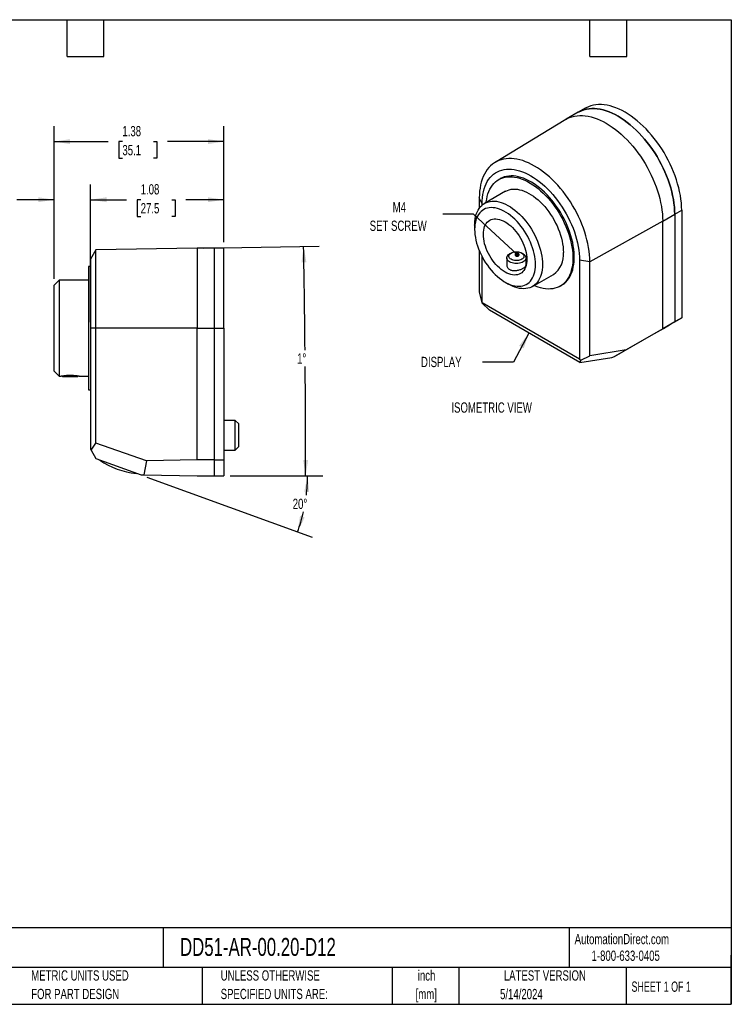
# Model space of a CAD drawing. Header units: inches. Extents: x 0.2 to 10.8, y 0.2 to 8.2.
# Tile 2 of 2: x 5 to 10.8, y 0.2 to 8.2. Entities that reach past the tile are written whole.
import ezdxf

# ---------------------------------------------------------------- set-up
doc = ezdxf.new("R2010")
doc.units = ezdxf.units.IN
doc.header["$MEASUREMENT"] = 0
doc.layers.add('DIMENSIONS', color=140, linetype='Continuous', lineweight=25)
doc.layers.add('TEXT', color=140, linetype='Continuous', lineweight=25)
doc.styles.add('SLDTEXTSTYLE0', font='TXT', dxfattribs={"width": 0.7})
doc.styles.add('SLDTEXTSTYLE1', font='TXT', dxfattribs={"width": 0.65})
doc.dimstyles.new('SLDDIMSTYLE0', dxfattribs={"dimtxt": 0.084961, "dimasz": 0.13, "dimexe": 0, "dimexo": 0.0625, "dimgap": 0.02124, "dimtad": 0, "dimtih": 1, "dimtoh": 1, "dimrnd": 1e-09, "dimzin": 12, "dimdsep": 46, "dimtxsty": 'SLDTEXTSTYLE0', "dimsah": 1, "dimcen": 0.09, "dimadec": 0, "dimazin": 3, "dimtfac": 1, "dimtofl": 0, "dimtmove": 0, "dimatfit": 3, "dimfxl": 0, "dimfrac": 2, "dimtolj": 1, "dimtzin": 12, "dimarcsym": 0})
doc.dimstyles.new('SLDDIMSTYLE5', dxfattribs={"dimtxt": 0.084961, "dimasz": 0.13, "dimexe": 0, "dimexo": 0.0625, "dimgap": 0.02124, "dimtad": 0, "dimtih": 1, "dimtoh": 1, "dimdec": 4, "dimzin": 12, "dimdsep": 46, "dimtxsty": 'SLDTEXTSTYLE0', "dimsah": 1, "dimcen": 0.09, "dimadec": 0, "dimazin": 3, "dimtfac": 1, "dimtdec": 0, "dimtofl": 0, "dimtmove": 0, "dimatfit": 3, "dimfxl": 0, "dimfrac": 2, "dimtolj": 1, "dimtzin": 12, "dimarcsym": 0})
doc.dimstyles.new('SLDDIMSTYLE6', dxfattribs={"dimtxt": 0.084961, "dimasz": 0.13, "dimexe": 0, "dimexo": 0.0625, "dimgap": 0.02124, "dimtad": 0, "dimtih": 1, "dimtoh": 1, "dimrnd": 1e-09, "dimzin": 0, "dimdsep": 46, "dimtxsty": 'SLDTEXTSTYLE0', "dimsah": 1, "dimcen": 0.09, "dimadec": 0, "dimazin": 0, "dimtfac": 1, "dimtmove": 0, "dimatfit": 0, "dimfxl": 0, "dimfrac": 2, "dimtolj": 1, "dimtzin": 12, "dimarcsym": 0})
doc.dimstyles.new('SLDDIMSTYLE7', dxfattribs={"dimtxt": 0.18, "dimasz": 0.04, "dimexe": 0, "dimexo": 0.0625, "dimgap": 0, "dimtad": 0, "dimtih": 1, "dimtoh": 1, "dimdec": 0, "dimrnd": 1e-09, "dimzin": 0, "dimdsep": 46, "dimtxsty": 'Standard', "dimblk1": 'DOT', "dimblk2": 'DOT', "dimsah": 1, "dimcen": 0.09, "dimadec": 0, "dimazin": 0, "dimtfac": 0.04, "dimtdec": 0, "dimtofl": 0, "dimtmove": 0, "dimatfit": 3, "dimldrblk": 'DOT', "dimfxl": 0, "dimfrac": 2, "dimtolj": 1, "dimtzin": 0, "dimarcsym": 0})
doc.dimstyles.new('SLDDIMSTYLE8', dxfattribs={"dimtxt": 0.18, "dimasz": 0.13, "dimexe": 0, "dimexo": 0.0625, "dimgap": 0, "dimtad": 0, "dimtih": 1, "dimtoh": 1, "dimdec": 0, "dimrnd": 1e-09, "dimzin": 0, "dimdsep": 46, "dimtxsty": 'Standard', "dimsah": 1, "dimcen": 0.09, "dimadec": 0, "dimazin": 0, "dimtfac": 0.13, "dimtdec": 0, "dimtofl": 0, "dimtmove": 0, "dimatfit": 3, "dimfxl": 0, "dimfrac": 2, "dimtolj": 1, "dimtzin": 0, "dimarcsym": 0})

# ---------------------------------------------------------------- blocks, each defined once
blk = doc.blocks.new('_D_7')
at = {"layer": 'DIMENSIONS'}
for p, q in [((5.9987, 4.5343), (7.3417, 4.0455)), ((6.6751, 4.5435), (7.4295, 4.5435))]:
    blk.add_line(p, q, dxfattribs=at)
for start, end in [(353.18813, 360), (340, 347.28716)]:
    blk.add_arc((5.9736, 4.5435), 1.3309, start, end, dxfattribs=at)
for points in [[(7.3045, 4.5435), (7.2782, 4.4146), (7.3182, 4.4127)], [(7.2243, 4.0883), (7.2818, 4.2065), (7.2436, 4.2184)]]:
    blk.add_solid(points, dxfattribs=at)
at = {"layer": 'DIMENSIONS', "insert": (7.1845, 4.358), "char_height": 0.08333, "attachment_point": 1, "style": 'SLDTEXTSTYLE0'}
blk.add_mtext('20°', dxfattribs=at)
blk = doc.blocks.new('_D_8')
at = {"layer": 'DIMENSIONS'}
for p, q in [((6.4573, 6.3944), (7.3983, 6.4108)), ((6.6751, 4.5435), (7.4146, 4.5435))]:
    blk.add_line(p, q, dxfattribs=at)
for start, end in [(0.548312, 1), (360, 0.475914)]:
    blk.add_arc((-99.5791, 4.5435), 106.8687, start, end, dxfattribs=at)
for points in [[(7.2733, 6.4086), (7.2555, 6.2783), (7.2955, 6.279)], [(7.2896, 4.5435), (7.3095, 4.6735), (7.2695, 4.6735)]]:
    blk.add_solid(points, dxfattribs=at)
at = {"layer": 'DIMENSIONS', "insert": (7.2199, 5.5386), "char_height": 0.08333, "attachment_point": 1, "style": 'SLDTEXTSTYLE0'}
blk.add_mtext('1°', dxfattribs=at)
blk = doc.blocks.new('_D_9')
at = {"layer": 'DIMENSIONS'}
for p, q in [((5.5409, 6.3541), (5.5409, 6.9122)), ((6.6251, 6.4435), (6.6251, 6.9122)), ((5.5409, 6.7872), (5.8332, 6.7872)), ((5.9483, 6.7872), (5.9197, 6.7872)), ((5.9197, 6.7872), (5.9197, 6.6522)), ((6.2007, 6.7872), (6.2293, 6.7872)), ((6.2293, 6.7872), (6.2293, 6.6522)), ((6.6251, 6.7872), (6.3159, 6.7872)), ((5.9197, 6.6522), (5.9483, 6.6522)), ((6.2293, 6.6522), (6.2007, 6.6522))]:
    blk.add_line(p, q, dxfattribs=at)
for points in [[(5.5409, 6.7872), (5.6709, 6.7672), (5.6709, 6.8072)], [(6.6251, 6.7872), (6.4951, 6.8072), (6.4951, 6.7672)]]:
    blk.add_solid(points, dxfattribs=at)
at = {"layer": 'DIMENSIONS', "char_height": 0.08333, "attachment_point": 1, "style": 'SLDTEXTSTYLE0'}
for s, insert in [('1.08', (5.9483, 6.9136)), ('27.5', (5.9483, 6.7596))]:
    blk.add_mtext(s, dxfattribs=dict(at, insert=insert))
blk = doc.blocks.new('_D_10')
at = {"layer": 'DIMENSIONS'}
for p, q in [((5.2451, 6.1435), (5.2451, 6.9122)), ((5.5409, 5.7935), (5.5409, 6.9122)), ((4.6439, 6.7872), (4.6153, 6.7872)), ((4.6153, 6.7872), (4.6153, 6.6522)), ((4.8257, 6.7872), (4.8542, 6.7872)), ((4.8542, 6.7872), (4.8542, 6.6522)), ((5.2451, 6.7872), (4.9408, 6.7872)), ((5.5409, 6.7872), (5.7909, 6.7872)), ((4.6153, 6.6522), (4.6439, 6.6522)), ((4.8542, 6.6522), (4.8257, 6.6522))]:
    blk.add_line(p, q, dxfattribs=at)
for points in [[(5.2451, 6.7872), (5.1151, 6.8072), (5.1151, 6.7672)], [(5.5409, 6.7872), (5.6709, 6.7672), (5.6709, 6.8072)]]:
    blk.add_solid(points, dxfattribs=at)
at = {"layer": 'DIMENSIONS', "char_height": 0.08333, "attachment_point": 1, "style": 'SLDTEXTSTYLE0'}
for s, insert in [('0.30', (4.6085, 6.9136)), ('7.5', (4.6439, 6.7596))]:
    blk.add_mtext(s, dxfattribs=dict(at, insert=insert))
blk = doc.blocks.new('_D_11')
at = {"layer": 'DIMENSIONS'}
for p, q in [((5.2451, 6.1435), (5.2451, 7.3846)), ((6.6251, 6.4435), (6.6251, 7.3846)), ((5.2451, 7.2596), (5.6847, 7.2596)), ((5.7998, 7.2596), (5.7713, 7.2596)), ((5.7713, 7.2596), (5.7713, 7.1246)), ((6.0523, 7.2596), (6.0808, 7.2596)), ((6.0808, 7.2596), (6.0808, 7.1246)), ((6.6251, 7.2596), (6.1674, 7.2596)), ((5.7713, 7.1246), (5.7998, 7.1246)), ((6.0808, 7.1246), (6.0523, 7.1246))]:
    blk.add_line(p, q, dxfattribs=at)
for points in [[(5.2451, 7.2596), (5.3751, 7.2396), (5.3751, 7.2796)], [(6.6251, 7.2596), (6.4951, 7.2796), (6.4951, 7.2396)]]:
    blk.add_solid(points, dxfattribs=at)
at = {"layer": 'DIMENSIONS', "char_height": 0.08333, "attachment_point": 1, "style": 'SLDTEXTSTYLE0'}
for s, insert in [('1.38', (5.7998, 7.3861)), ('35.1', (5.7998, 7.232))]:
    blk.add_mtext(s, dxfattribs=dict(at, insert=insert))
blk = doc.blocks.new('_Dot')
at = {"color": 0, "linetype": 'ByBlock', "lineweight": -2}
blk.add_line((-0.5, 0), (-1, 0), dxfattribs=at)
at = {"color": 0, "linetype": 'ByBlock', "const_width": 0.5}
blk.add_lwpolyline([(-0.25, 0, 1), (0.25, 0, 1)], format="xyb", close=True, dxfattribs=at)

msp = doc.modelspace()

# ---------------------------------------------------------------- linework, layer by layer
for p, q in [((9.56176, 7.52996), (9.5052, 7.49731)), ((9.40377, 7.4387), (9.40776, 7.44106)), ((9.5052, 7.49731), (9.40776, 7.44106)), ((9.40377, 7.4387), (8.82899, 7.09029)), ((8.87008, 6.95746), (8.85894, 6.95103)), ((8.72364, 6.75328), (8.70122, 6.80158)), ((8.70122, 6.80158), (8.70122, 6.7183)), ((8.91394, 6.85577), (8.74423, 6.7578)), ((8.72364, 6.74308), (8.72364, 6.75328)), ((10.19235, 6.61279), (10.28979, 6.66904)), ((10.28979, 6.66904), (10.34636, 6.7017)), ((10.28979, 6.66904), (10.28979, 5.79528)), ((10.34636, 6.7017), (10.34636, 5.82794)), ((8.66344, 6.57924), (8.66344, 6.54658)), ((10.19235, 6.61279), (9.60014, 6.28265)), ((10.19235, 5.73903), (10.19235, 6.61279)), ((5.58418, 6.37912), (5.54087, 6.30411)), ((6.40733, 6.39349), (5.58418, 6.37912)), ((5.58418, 5.74349), (5.58418, 6.37912)), ((6.54512, 6.39349), (6.40733, 6.39349)), ((6.40733, 6.39349), (6.40733, 5.74349)), ((6.62512, 6.39349), (6.54512, 6.39349)), ((6.54512, 6.39349), (6.54512, 5.74349)), ((6.62512, 5.74349), (6.62512, 6.39349)), ((8.70122, 6.37301), (8.70122, 6.03856)), ((8.72364, 5.95041), (8.72364, 6.32502)), ((8.95913, 6.35342), (8.94717, 6.34652)), ((9.05854, 6.34652), (9.04658, 6.35342)), ((5.54087, 6.24349), (5.52512, 6.24349)), ((5.52512, 6.24349), (5.52512, 5.24349)), ((5.54087, 6.30411), (5.54087, 5.74349)), ((8.92411, 6.31438), (8.92411, 6.25777)), ((9.08159, 6.25197), (9.08159, 6.31438)), ((9.60014, 6.28265), (9.51647, 6.29559)), ((9.51647, 6.29559), (9.51647, 5.49272)), ((9.60014, 5.51894), (9.60014, 6.28265)), ((9.1342, 6.08228), (9.3039, 6.18025)), ((5.28512, 6.13349), (5.24512, 6.09349)), ((5.24512, 5.74349), (5.24512, 6.09349)), ((5.52512, 6.13349), (5.28512, 6.13349)), ((5.28512, 6.13349), (5.28512, 5.74349)), ((8.91089, 6.11794), (8.93917, 6.10161)), ((9.3589, 6.08498), (9.37003, 6.09141)), ((8.70122, 6.03856), (8.72118, 5.94899)), ((8.72118, 5.94899), (8.72364, 5.95041)), ((8.78348, 5.88997), (8.72118, 5.94899)), ((9.51647, 5.49272), (8.72364, 5.95041)), ((9.51843, 5.4657), (8.78348, 5.88997)), ((10.28979, 5.79528), (10.19235, 5.73903)), ((10.28979, 5.79528), (10.19792, 5.74223)), ((10.19792, 5.74223), (10.25449, 5.77488)), ((10.34636, 5.82794), (10.25449, 5.77488)), ((10.28979, 5.79528), (10.34636, 5.82794)), ((5.24512, 5.39349), (5.24512, 5.74349)), ((5.28512, 5.74349), (5.28512, 5.35349)), ((5.54087, 5.74349), (5.54087, 4.76023)), ((5.58418, 5.74349), (5.54087, 5.74349)), ((5.58418, 4.80819), (5.58418, 5.74349)), ((6.40733, 5.74349), (5.58418, 5.74349)), ((6.40733, 5.74349), (6.54512, 5.74349)), ((6.40733, 4.67341), (6.40733, 5.74349)), ((6.54512, 5.74349), (6.62512, 5.74349)), ((6.54512, 5.74349), (6.54512, 4.67341)), ((6.62512, 5.74349), (6.62512, 4.67341)), ((9.80006, 5.51255), (10.10048, 5.68598)), ((10.19235, 5.73903), (9.89586, 5.56787)), ((10.10048, 5.68598), (10.19792, 5.74223)), ((9.89586, 5.56787), (9.60014, 5.51894)), ((9.89586, 5.56787), (9.80006, 5.51255)), ((9.51647, 5.49272), (9.52616, 5.48413)), ((9.51843, 5.4657), (9.77833, 5.5065)), ((9.52616, 5.48413), (9.51843, 5.4657)), ((9.52616, 5.48413), (9.60014, 5.51894)), ((9.77833, 5.5065), (9.80006, 5.51255)), ((5.24512, 5.39349), (5.28512, 5.35349)), ((5.28512, 5.35349), (5.29689, 5.35349)), ((5.30758, 5.3555), (5.31329, 5.34979)), ((5.31329, 5.34979), (5.37512, 5.34979)), ((5.37512, 5.34979), (5.43695, 5.34979)), ((5.43695, 5.34979), (5.44267, 5.3555)), ((5.4532, 5.35349), (5.52512, 5.35349)), ((5.52512, 5.24349), (5.54087, 5.24349)), ((6.71756, 4.99349), (6.62512, 4.99349)), ((6.74512, 4.96593), (6.71756, 4.99349)), ((6.71756, 4.87349), (6.71756, 4.99349)), ((6.74512, 4.87349), (6.74512, 4.96593)), ((5.54589, 4.75154), (5.58418, 4.80819)), ((5.99522, 4.66621), (5.58418, 4.80819)), ((6.71756, 4.75349), (6.71756, 4.87349)), ((6.74512, 4.78105), (6.74512, 4.87349)), ((5.54087, 4.76023), (5.54589, 4.75154)), ((5.54589, 4.75154), (5.58418, 4.68522)), ((6.62512, 4.75349), (6.71756, 4.75349)), ((6.71756, 4.75349), (6.74512, 4.78105)), ((5.58418, 4.68522), (5.95174, 4.55144)), ((5.61623, 4.67355), (5.61512, 4.6705)), ((5.99522, 4.66621), (5.97492, 4.55103)), ((6.40733, 4.67341), (5.99522, 4.66621)), ((6.54512, 4.67341), (6.40733, 4.67341)), ((6.54512, 4.67341), (6.54512, 4.54349)), ((6.54512, 4.67341), (6.62512, 4.67341)), ((6.62512, 4.67341), (6.62512, 4.54349)), ((5.91109, 4.56278), (5.9122, 4.56583)), ((5.95174, 4.55144), (5.97492, 4.55103)), ((5.97492, 4.55103), (6.40733, 4.54349)), ((6.40733, 4.54349), (6.54512, 4.54349)), ((6.54512, 4.54349), (6.62512, 4.54349))]:
    msp.add_line(p, q)
at = {"flags": 128}
for points in [[(9.5052, 7.49731), (9.51409, 7.50217), (9.53262, 7.51067), (9.55202, 7.51747), (9.57224, 7.52257), (9.59321, 7.52595), (9.61488, 7.52758), (9.63718, 7.52748), (9.66005, 7.52564), (9.68341, 7.52206), (9.70721, 7.51676), (9.73136, 7.50976), (9.75581, 7.50106), (9.78048, 7.4907), (9.80529, 7.47871), (9.83017, 7.46513), (9.85505, 7.44998), (9.87986, 7.43333), (9.90453, 7.41521), (9.92897, 7.39568), (9.95313, 7.3748), (9.97693, 7.35262), (10.00029, 7.32922), (10.02316, 7.30466), (10.04546, 7.27902), (10.06713, 7.25236), (10.0881, 7.22477), (10.10832, 7.19633), (10.12772, 7.16712), (10.14625, 7.13723), (10.16385, 7.10674), (10.18047, 7.07575), (10.19607, 7.04434), (10.21059, 7.01261), (10.224, 6.98065), (10.23625, 6.94856), (10.24731, 6.91642), (10.25714, 6.88434), (10.26573, 6.8524), (10.27303, 6.8207), (10.27904, 6.78934), (10.28373, 6.7584), (10.28709, 6.72798), (10.28911, 6.69817), (10.28979, 6.66904)], [(10.28979, 6.66904), (10.28911, 6.69817), (10.28709, 6.72798), (10.28373, 6.7584), (10.27904, 6.78934), (10.27303, 6.8207), (10.26573, 6.8524), (10.25714, 6.88434), (10.24731, 6.91642), (10.23625, 6.94856), (10.224, 6.98065), (10.21059, 7.01261), (10.19607, 7.04434), (10.18047, 7.07575), (10.16385, 7.10674), (10.14625, 7.13723), (10.12772, 7.16712), (10.10832, 7.19633), (10.0881, 7.22477), (10.06713, 7.25236), (10.04546, 7.27902), (10.02316, 7.30466), (10.00029, 7.32922), (9.97693, 7.35262), (9.95313, 7.3748), (9.92897, 7.39568), (9.90453, 7.41521), (9.87986, 7.43333), (9.85505, 7.44998), (9.83017, 7.46513), (9.80529, 7.47871), (9.78048, 7.4907), (9.75581, 7.50106), (9.73136, 7.50976), (9.70721, 7.51676), (9.68341, 7.52206), (9.66005, 7.52564), (9.63718, 7.52748), (9.61488, 7.52758), (9.59321, 7.52595), (9.57224, 7.52257), (9.55202, 7.51747), (9.53262, 7.51067), (9.51409, 7.50217), (9.5052, 7.49731)], [(10.34636, 6.7017), (10.34568, 6.73082), (10.34366, 6.76064), (10.3403, 6.79106), (10.33561, 6.822), (10.3296, 6.85336), (10.3223, 6.88506), (10.31371, 6.91699), (10.30388, 6.94908), (10.29282, 6.98121), (10.28057, 7.01331), (10.26716, 7.04527), (10.25264, 7.077), (10.23704, 7.10841), (10.22042, 7.1394), (10.20282, 7.16989), (10.18429, 7.19978), (10.16489, 7.22899), (10.14467, 7.25743), (10.1237, 7.28502), (10.10203, 7.31167), (10.07973, 7.33732), (10.05686, 7.36188), (10.03349, 7.38528), (10.0097, 7.40745), (9.98554, 7.42834), (9.9611, 7.44786), (9.93643, 7.46598), (9.91162, 7.48264), (9.88674, 7.49778), (9.86185, 7.51137), (9.83704, 7.52336), (9.81238, 7.53372), (9.78793, 7.54241), (9.76378, 7.54942), (9.73998, 7.55472), (9.71661, 7.5583), (9.69375, 7.56014), (9.67145, 7.56024), (9.64978, 7.5586), (9.6288, 7.55523), (9.60859, 7.55013), (9.58919, 7.54332), (9.57066, 7.53482), (9.56176, 7.52996)], [(9.40776, 7.44106), (9.41665, 7.44592), (9.43518, 7.45442), (9.45458, 7.46123), (9.4748, 7.46632), (9.49577, 7.4697), (9.51744, 7.47134), (9.53974, 7.47123), (9.56261, 7.46939), (9.58598, 7.46582), (9.60977, 7.46052), (9.63393, 7.45351), (9.65837, 7.44481), (9.68304, 7.43445), (9.70785, 7.42246), (9.73273, 7.40888), (9.75762, 7.39373), (9.78243, 7.37708), (9.80709, 7.35896), (9.83154, 7.33943), (9.85569, 7.31855), (9.87949, 7.29637), (9.90286, 7.27297), (9.92572, 7.24841), (9.94802, 7.22277), (9.96969, 7.19611), (9.99067, 7.16852), (10.01088, 7.14008), (10.03028, 7.11087), (10.04881, 7.08098), (10.06641, 7.05049), (10.08304, 7.0195), (10.09863, 6.98809), (10.11315, 6.95636), (10.12656, 6.9244), (10.13881, 6.89231), (10.14987, 6.86017), (10.15971, 6.82809), (10.16829, 6.79615), (10.1756, 6.76446), (10.18161, 6.73309), (10.1863, 6.70215), (10.18966, 6.67173), (10.19168, 6.64192), (10.19235, 6.61279)], [(9.60014, 6.28265), (9.59948, 6.31113), (9.5975, 6.34028), (9.59422, 6.37003), (9.58963, 6.40029), (9.58375, 6.43096), (9.57661, 6.46195), (9.56822, 6.49318), (9.5586, 6.52456), (9.54778, 6.55598), (9.5358, 6.58737), (9.52269, 6.61862), (9.50849, 6.64965), (9.49324, 6.68036), (9.47698, 6.71067), (9.45977, 6.74048), (9.44165, 6.76971), (9.42268, 6.79828), (9.40291, 6.82609), (9.3824, 6.85307), (9.36121, 6.87914), (9.3394, 6.90421), (9.31704, 6.92823), (9.29419, 6.95111), (9.27092, 6.9728), (9.2473, 6.99322), (9.22339, 7.01232), (9.19927, 7.03004), (9.17501, 7.04632), (9.15068, 7.06113), (9.12634, 7.07442), (9.10208, 7.08614), (9.07796, 7.09627), (9.05406, 7.10478), (9.03043, 7.11163), (9.00716, 7.11681), (8.98432, 7.12031), (8.96195, 7.12211), (8.94015, 7.12221), (8.91896, 7.12061), (8.89845, 7.11731), (8.87868, 7.11232), (8.8597, 7.10567), (8.84158, 7.09735), (8.82437, 7.08741), (8.80812, 7.07588), (8.79287, 7.06277), (8.77867, 7.04814), (8.76556, 7.03202), (8.75358, 7.01447), (8.74276, 6.99553), (8.73314, 6.97526), (8.72475, 6.95372), (8.7176, 6.93098), (8.71173, 6.90709), (8.70714, 6.88213), (8.70385, 6.85618), (8.70188, 6.8293), (8.70122, 6.80158)], [(8.72364, 6.75328), (8.72431, 6.77951), (8.72632, 6.80488), (8.72966, 6.8293), (8.73432, 6.85268), (8.74029, 6.87496), (8.74754, 6.89605), (8.75606, 6.91588), (8.7658, 6.93439), (8.77675, 6.95151), (8.78885, 6.96718), (8.80208, 6.98136), (8.81638, 6.99399), (8.83171, 7.00503), (8.84802, 7.01445), (8.86524, 7.02221), (8.88333, 7.02828), (8.90222, 7.03265), (8.92185, 7.0353), (8.94214, 7.03622), (8.96304, 7.03541), (8.98447, 7.03287), (9.00636, 7.02861), (9.02863, 7.02264), (9.05122, 7.01499), (9.07403, 7.00568), (9.09701, 6.99474), (9.12006, 6.98221), (9.1431, 6.96812), (9.16608, 6.95254), (9.18889, 6.93551), (9.21148, 6.91709), (9.23375, 6.89734), (9.25564, 6.87633), (9.27707, 6.85413), (9.29797, 6.83081), (9.31826, 6.80645), (9.33789, 6.78114), (9.35678, 6.75496), (9.37487, 6.72801), (9.39209, 6.70036), (9.4084, 6.67212), (9.42373, 6.64338), (9.43803, 6.61423), (9.45126, 6.58478), (9.46336, 6.55513), (9.47431, 6.52538), (9.48405, 6.49562), (9.49257, 6.46595), (9.49982, 6.43649), (9.50579, 6.40732), (9.51045, 6.37855), (9.51379, 6.35028), (9.5158, 6.32259), (9.51647, 6.29559)], [(8.75748, 6.76544), (8.75799, 6.77028), (8.76127, 6.793), (8.76584, 6.8147), (8.77168, 6.83529), (8.77878, 6.85471), (8.78711, 6.87287), (8.79664, 6.88971), (8.80733, 6.90517), (8.81913, 6.91919), (8.83202, 6.93171), (8.84594, 6.9427), (8.86083, 6.95211), (8.87665, 6.9599), (8.89333, 6.96605), (8.91082, 6.97053), (8.92904, 6.97333), (8.94793, 6.97443), (8.96742, 6.97384), (8.98743, 6.97155), (9.0079, 6.96757), (9.02875, 6.96192), (9.04989, 6.95462), (9.07125, 6.9457), (9.09275, 6.93518), (9.11431, 6.92312), (9.13585, 6.90954), (9.15729, 6.89451), (9.17856, 6.87808), (9.19956, 6.86031), (9.22022, 6.84126), (9.24047, 6.82102), (9.26024, 6.79964), (9.27943, 6.77722), (9.298, 6.75383), (9.31586, 6.72957), (9.33295, 6.70452), (9.34921, 6.67878), (9.36457, 6.65243), (9.37899, 6.62559), (9.39239, 6.59835), (9.40475, 6.57081), (9.416, 6.54307), (9.42611, 6.51524), (9.43504, 6.48742), (9.44276, 6.45971), (9.44924, 6.43222), (9.45445, 6.40505), (9.45837, 6.3783), (9.46099, 6.35206), (9.46231, 6.32645), (9.46231, 6.30155), (9.46099, 6.27745), (9.45837, 6.25425), (9.45445, 6.23203), (9.44924, 6.21087), (9.44276, 6.19086), (9.43504, 6.17206), (9.42611, 6.15455), (9.416, 6.1384), (9.40475, 6.12365), (9.39239, 6.11037), (9.37899, 6.09861), (9.36457, 6.08841), (9.34921, 6.07981), (9.33295, 6.07283), (9.31586, 6.06751), (9.298, 6.06387), (9.27943, 6.06192), (9.26024, 6.06166), (9.24047, 6.06311), (9.22022, 6.06624), (9.19956, 6.07106), (9.17856, 6.07753), (9.15729, 6.08565), (9.14745, 6.08993)], [(9.37003, 6.09141), (9.37571, 6.09484), (9.39012, 6.10504), (9.40353, 6.1168), (9.41588, 6.13008), (9.42714, 6.14483), (9.43725, 6.16098), (9.44618, 6.17849), (9.4539, 6.19729), (9.46037, 6.2173), (9.46558, 6.23846), (9.46951, 6.26068), (9.47213, 6.28388), (9.47344, 6.30798), (9.47344, 6.33288), (9.47213, 6.35849), (9.46951, 6.38472), (9.46558, 6.41147), (9.46037, 6.43865), (9.4539, 6.46614), (9.44618, 6.49384), (9.43725, 6.52166), (9.42714, 6.5495), (9.41588, 6.57723), (9.40353, 6.60478), (9.39012, 6.63202), (9.37571, 6.65886), (9.36034, 6.6852), (9.34409, 6.71095), (9.327, 6.736), (9.30913, 6.76026), (9.29057, 6.78365), (9.27137, 6.80607), (9.25161, 6.82745), (9.23136, 6.84769), (9.21069, 6.86674), (9.18969, 6.88451), (9.16843, 6.90094), (9.14699, 6.91597), (9.12545, 6.92955), (9.10389, 6.94161), (9.08238, 6.95213), (9.06102, 6.96105), (9.03988, 6.96835), (9.01904, 6.974), (8.99857, 6.97798), (8.97855, 6.98027), (8.95907, 6.98086), (8.94017, 6.97976), (8.92195, 6.97696), (8.90447, 6.97248), (8.88779, 6.96633), (8.87197, 6.95854), (8.87008, 6.95746)], [(8.91394, 6.85577), (8.91561, 6.85672), (8.92964, 6.86348), (8.94452, 6.86859), (8.96019, 6.87203), (8.97657, 6.87379), (8.99357, 6.87385), (9.01113, 6.87222), (9.02915, 6.86889), (9.04755, 6.8639), (9.06625, 6.85726), (9.08515, 6.849), (9.10416, 6.83916), (9.12319, 6.82779), (9.14216, 6.81495), (9.16097, 6.80069), (9.17953, 6.78508), (9.19775, 6.7682), (9.21555, 6.75013), (9.23284, 6.73095), (9.24954, 6.71076), (9.26558, 6.68965), (9.28086, 6.66772), (9.29533, 6.64508), (9.3089, 6.62183), (9.32153, 6.59809), (9.33314, 6.57397), (9.34368, 6.54957), (9.3531, 6.52503), (9.36136, 6.50046), (9.36842, 6.47597), (9.37424, 6.45168), (9.3788, 6.4277), (9.38207, 6.40416), (9.38403, 6.38116), (9.38469, 6.35881)], [(8.66344, 6.57924), (8.66361, 6.59013), (8.66492, 6.61131), (8.66754, 6.63157), (8.67146, 6.65082), (8.67665, 6.66897), (8.68309, 6.68594), (8.69075, 6.70164), (8.6996, 6.716), (8.70959, 6.72895), (8.72067, 6.74042), (8.7328, 6.75037), (8.7459, 6.75875), (8.75993, 6.76551), (8.77482, 6.77062), (8.79048, 6.77406), (8.80686, 6.77582), (8.82387, 6.77588), (8.84142, 6.77425), (8.85945, 6.77092), (8.87785, 6.76593), (8.89654, 6.75929), (8.91544, 6.75103), (8.93445, 6.74119), (8.95349, 6.72982), (8.97245, 6.71698), (8.99126, 6.70272), (9.00982, 6.68711), (9.02805, 6.67023), (9.04585, 6.65216), (9.06314, 6.63298), (9.07984, 6.61279), (9.09587, 6.59168), (9.11115, 6.56975), (9.12562, 6.54711), (9.1392, 6.52386), (9.15182, 6.50012), (9.16343, 6.476), (9.17397, 6.45161), (9.1834, 6.42706), (9.19166, 6.40249), (9.19871, 6.378), (9.20453, 6.35371), (9.20909, 6.32973), (9.21236, 6.30619), (9.21433, 6.28319), (9.21499, 6.26084), (9.21499, 6.26084)], [(9.15842, 6.26084), (9.15776, 6.28208), (9.15578, 6.30397), (9.1525, 6.3264), (9.14792, 6.34923), (9.14209, 6.37236), (9.13502, 6.39565), (9.12675, 6.41899), (9.11733, 6.44224), (9.10682, 6.46529), (9.09525, 6.48802), (9.0827, 6.51029), (9.06924, 6.53199), (9.05493, 6.55301), (9.03986, 6.57323), (9.02409, 6.59255), (9.00772, 6.61086), (8.99084, 6.62806), (8.97353, 6.64407), (8.95588, 6.65879), (8.938, 6.67216), (8.91997, 6.68409), (8.90189, 6.69453), (8.88386, 6.70341), (8.86598, 6.7107), (8.84833, 6.71634), (8.83102, 6.72032), (8.81414, 6.72261), (8.79777, 6.7232), (8.782, 6.72208), (8.76693, 6.71927), (8.75262, 6.71477), (8.73916, 6.70861), (8.72661, 6.70083), (8.71504, 6.69146), (8.70453, 6.68055), (8.69511, 6.66817), (8.68684, 6.65438), (8.67977, 6.63925), (8.67394, 6.62286), (8.66936, 6.6053), (8.66608, 6.58667), (8.6641, 6.56706), (8.66344, 6.54658), (8.6641, 6.52534), (8.66608, 6.50345), (8.66936, 6.48102), (8.67394, 6.45819), (8.67977, 6.43506), (8.68684, 6.41177), (8.69511, 6.38843), (8.70453, 6.36517), (8.71504, 6.34212), (8.72661, 6.3194), (8.73916, 6.29713), (8.75262, 6.27543), (8.76693, 6.25441), (8.782, 6.23419), (8.79777, 6.21487), (8.81414, 6.19656), (8.83102, 6.17936), (8.84833, 6.16335), (8.86598, 6.14862), (8.88386, 6.13526), (8.90189, 6.12333), (8.91997, 6.11289), (8.938, 6.10401), (8.95588, 6.09672), (8.97353, 6.09108), (8.99084, 6.0871), (9.00772, 6.08481), (9.02409, 6.08422), (9.03986, 6.08533), (9.05493, 6.08815), (9.06924, 6.09265), (9.0827, 6.09881), (9.09525, 6.10659), (9.10682, 6.11596), (9.11733, 6.12687), (9.12675, 6.13925), (9.13502, 6.15304), (9.14209, 6.16817), (9.14792, 6.18456), (9.1525, 6.20212), (9.15578, 6.22075), (9.15776, 6.24036), (9.15842, 6.26084)], [(9.08771, 6.30166), (9.08703, 6.28426), (9.08502, 6.26776), (9.08168, 6.2523), (9.07705, 6.23799), (9.07114, 6.22495), (9.06402, 6.21326), (9.05574, 6.20303), (9.04635, 6.19432), (9.03593, 6.1872), (9.02456, 6.18174), (9.01232, 6.17796), (8.99932, 6.1759), (8.98564, 6.17557), (8.97139, 6.17698), (8.95668, 6.18012), (8.94163, 6.18495), (8.92634, 6.19146), (8.91093, 6.19957), (8.89552, 6.20925), (8.88023, 6.2204), (8.86518, 6.23294), (8.85047, 6.24679), (8.83622, 6.26183), (8.82254, 6.27795), (8.80953, 6.29503), (8.7973, 6.31293), (8.78593, 6.33152), (8.77551, 6.35067), (8.76612, 6.37022), (8.75784, 6.39002), (8.75072, 6.40993), (8.74481, 6.42979), (8.74018, 6.44945), (8.73684, 6.46876), (8.73483, 6.48758), (8.73415, 6.50576), (8.73483, 6.52316), (8.73684, 6.53966), (8.74018, 6.55512), (8.74481, 6.56942), (8.75072, 6.58247), (8.75784, 6.59416), (8.76612, 6.60439), (8.77551, 6.6131), (8.78593, 6.62022), (8.7973, 6.62568), (8.80953, 6.62946), (8.82254, 6.63152), (8.83622, 6.63185), (8.85047, 6.63044), (8.86518, 6.6273), (8.88023, 6.62246), (8.89552, 6.61596), (8.91093, 6.60784), (8.92634, 6.59817), (8.94163, 6.58702), (8.95668, 6.57448), (8.97139, 6.56063), (8.98564, 6.54559), (8.99932, 6.52947), (9.01232, 6.51239), (9.02456, 6.49449), (9.03593, 6.47589), (9.04635, 6.45675), (9.05574, 6.4372), (9.06402, 6.4174), (9.07114, 6.39749), (9.07705, 6.37763), (9.08168, 6.35797), (9.08502, 6.33866), (9.08703, 6.31984), (9.08771, 6.30166)], [(9.05853, 6.28224), (9.04914, 6.27761), (9.0386, 6.27388), (9.02719, 6.27115), (9.01517, 6.26948), (9.00285, 6.26892), (8.99054, 6.26948), (8.97852, 6.27115), (8.96711, 6.27388), (8.95657, 6.27761), (8.94718, 6.28224), (8.93915, 6.28766), (8.9327, 6.29374), (8.92797, 6.30033), (8.92508, 6.30727), (8.92411, 6.31438), (8.92508, 6.32149), (8.92797, 6.32843), (8.9327, 6.33502), (8.93915, 6.3411), (8.94717, 6.34652)], [(9.04657, 6.30295), (9.03832, 6.29895), (9.02898, 6.29584), (9.01886, 6.29371), (9.00824, 6.29263), (8.99746, 6.29263), (8.98685, 6.29371), (8.97672, 6.29584), (8.96739, 6.29895), (8.95913, 6.30295), (8.9522, 6.30771), (8.94682, 6.3131), (8.94313, 6.31895), (8.94126, 6.32508), (8.94126, 6.3313), (8.94313, 6.33743), (8.94682, 6.34327), (8.9522, 6.34866), (8.95913, 6.35343), (8.96739, 6.35743), (8.97672, 6.36054), (8.98685, 6.36266), (8.99746, 6.36375), (9.00824, 6.36375), (9.01886, 6.36266), (9.02898, 6.36054), (9.03832, 6.35743), (9.04657, 6.35343), (9.0535, 6.34866), (9.05889, 6.34327), (9.06258, 6.33743), (9.06445, 6.3313), (9.06445, 6.32508), (9.06258, 6.31895), (9.05889, 6.3131), (9.0535, 6.30771), (9.04657, 6.30295)], [(9.05854, 6.34652), (9.06656, 6.3411), (9.07301, 6.33502), (9.07774, 6.32843), (9.08062, 6.32149), (9.08159, 6.31438), (9.08062, 6.30727), (9.07774, 6.30033), (9.07301, 6.29374), (9.06656, 6.28766), (9.05853, 6.28224)], [(9.21499, 6.26084), (9.21433, 6.23925), (9.21236, 6.21852), (9.20909, 6.19875), (9.20453, 6.18003), (9.19871, 6.16246), (9.19166, 6.14612), (9.1834, 6.13108), (9.17397, 6.11742), (9.16343, 6.1052), (9.15182, 6.09448), (9.1392, 6.08532), (9.12562, 6.07774), (9.11115, 6.0718), (9.09587, 6.06752), (9.07984, 6.06492), (9.06314, 6.06401), (9.04585, 6.0648), (9.02805, 6.06728), (9.00982, 6.07144), (8.99126, 6.07726), (8.97245, 6.08472), (8.95349, 6.09377), (8.93917, 6.10161)]]:
    msp.add_lwpolyline(points, dxfattribs=at)
for centre, radius, start, end in [((9.19131, 6.33875), 0.19442, 305.389676, 5.922505), ((5.98307, 5.22099), 0.66213, 236.241032, 263.758968)]:
    msp.add_arc(centre, radius, start, end)
for points, knots in [([(8.9247, 6.25771), (8.92464, 6.25699), (8.92433, 6.25314), (8.92596, 6.24619), (8.92967, 6.23733), (8.93574, 6.22938), (8.94355, 6.2227), (8.95295, 6.21754), (8.96346, 6.2139), (8.97493, 6.21182), (8.98714, 6.21116), (8.99989, 6.21193), (9.01298, 6.21399), (9.02597, 6.21723), (9.03811, 6.22134), (9.04908, 6.22596), (9.0552, 6.22928), (9.05825, 6.23094)], [0, 0, 0, 0, 0.0165319, 0.0891153, 0.1616859, 0.2337197, 0.3057401, 0.3747376, 0.4437404, 0.5118666, 0.580006, 0.6504744, 0.7209457, 0.7937713, 0.8665801, 0.9332944, 1, 1, 1, 1]), ([(9.05825, 6.23094), (9.06113, 6.23272), (9.06689, 6.23627), (9.07344, 6.24183), (9.07809, 6.24743), (9.08082, 6.25273), (9.08096, 6.25617), (9.08102, 6.25772)], [0, 0, 0, 0, 0.2074492, 0.4149295, 0.6220563, 0.8292235, 1, 1, 1, 1]), ([(5.29689, 5.35351), (5.297, 5.35353), (5.29724, 5.35358), (5.3002, 5.35417), (5.30516, 5.3551), (5.31206, 5.35629), (5.32079, 5.35763), (5.33104, 5.35896), (5.3427, 5.36012), (5.35734, 5.36117), (5.36849, 5.36134), (5.37512, 5.36144)], [0, 0, 0, 0, 0.0908031, 0.1978941, 0.3017671, 0.4085597, 0.5141246, 0.6226855, 0.7292967, 0.8390697, 1, 1, 1, 1]), ([(5.37512, 5.36144), (5.37942, 5.36139), (5.38813, 5.36131), (5.40076, 5.36064), (5.41277, 5.35964), (5.42367, 5.35841), (5.43335, 5.35706), (5.44137, 5.35576), (5.44764, 5.35463), (5.45164, 5.35385), (5.45352, 5.35348), (5.45327, 5.35353), (5.4532, 5.35354)], [0, 0, 0, 0, 0.10437128, 0.21180834, 0.31616876, 0.42348394, 0.52917242, 0.63787028, 0.74442055, 0.85413994, 0.95925838, 1, 1, 1, 1])]:
    msp.add_open_spline(points, degree=3, knots=knots)
at = {"layer": 'TEXT'}
for p, q in [((0.25, 8.25), (10.75, 8.25)), ((5.35, 7.95), (5.35, 8.25)), ((5.65, 7.95), (5.65, 8.25)), ((9.6, 7.95), (9.6, 8.25)), ((9.9, 7.95), (9.9, 8.25)), ((10.75, 8.25), (10.75, 0.25)), ((5.35, 7.95), (5.65, 7.95)), ((9.6, 7.95), (9.9, 7.95)), ((10.75, 0.87111), (0.25, 0.87111)), ((6.13224, 0.87111), (6.13224, 0.55)), ((9.4321, 0.87111), (9.4321, 0.55)), ((10.75, 0.25), (10.75, 0.65)), ((10.75, 0.55), (0.25, 0.55)), ((6.44804, 0.55), (6.44804, 0.25)), ((7.99308, 0.55), (7.99308, 0.25)), ((8.53591, 0.55), (8.53591, 0.25)), ((9.89562, 0.55), (9.89562, 0.25)), ((0.25, 0.25), (10.75, 0.25))]:
    msp.add_line(p, q, dxfattribs=at)

# ---------------------------------------------------------------- texts
at = {"color": 179, "linetype": 'Continuous', "lineweight": 18, "char_height": 0.0833333, "attachment_point": 1, "style": 'SLDTEXTSTYLE0'}
for s, insert in [('AutomationDirect.com', (9.47618, 0.82191)), ('1-800-633-0405', (9.61384, 0.6865))]:
    msp.add_mtext(s, dxfattribs=dict(at, insert=insert))
at = {"layer": 'DIMENSIONS', "style": 'SLDTEXTSTYLE0'}
for s, insert, char_height, attachment_point in [('M4', (8.05123, 6.76805), 0.083333, 2), ('SET SCREW', (8.04196, 6.61757), 0.083333, 2), ('DISPLAY', (8.22746, 5.51083), 0.083333, 1), ('ISOMETRIC VIEW', (8.4743, 5.14038), 0.0833333, 1)]:
    msp.add_mtext(s, dxfattribs=dict(at, insert=insert, char_height=char_height, attachment_point=attachment_point))
at = {"layer": 'TEXT'}
for s, insert, char_height, attachment_point, style in [('ELESA POSITION INDICATOR, 4-DIGIT MECHANICAL, INCLINED LOWER, 00.20 COUNTS PER REVOLUTION,', (0.31361, 0.81182), 0.0729167, 1, 'SLDTEXTSTYLE0'), ('DD51-AR-00.20-D12', (6.26802, 0.78918), 0.1458333, 1, 'SLDTEXTSTYLE0'), ('METRIC UNITS USED', (5.0582, 0.52614), 0.0833333, 1, 'SLDTEXTSTYLE0'), ('UNLESS OTHERWISE', (6.59874, 0.52614), 0.0833333, 1, 'SLDTEXTSTYLE0'), ('inch', (8.2726, 0.52604), 0.083333, 2, 'SLDTEXTSTYLE0'), ('LATEST VERSION', (9.23434, 0.52614), 0.0833333, 2, 'SLDTEXTSTYLE0'), ('SHEET 1 OF 1', (9.93863, 0.4351), 0.0833333, 1, 'SLDTEXTSTYLE1'), ('FOR PART DESIGN', (5.0582, 0.37566), 0.0833333, 1, 'SLDTEXTSTYLE0'), ('SPECIFIED UNITS ARE:', (6.59874, 0.37566), 0.0833333, 1, 'SLDTEXTSTYLE0'), ('[mm]', (8.2698, 0.37555), 0.083333, 2, 'SLDTEXTSTYLE0'), ('5/14/2024', (9.04337, 0.3751), 0.083333, 2, 'SLDTEXTSTYLE0')]:
    msp.add_mtext(s, dxfattribs=dict(at, insert=insert, char_height=char_height, attachment_point=attachment_point, style=style))

# ---------------------------------------------------------------- dimensions: what is measured, and where the dimension line sits
at = {"layer": 'DIMENSIONS'}
for base, p1, p2, dimstyle, picture, middle in [((6.62512, 7.25963), (5.24512, 6.09349), (6.62512, 6.39349), 'SLDDIMSTYLE0', '_D_11', (5.92605, 7.25963)), ((5.24512, 6.78719), (5.54087, 5.74349), (5.24512, 6.09349), 'SLDDIMSTYLE6', '_D_10', (4.73476, 6.78719)), ((5.54087, 6.78719), (6.62512, 6.39349), (5.54087, 6.30411), 'SLDDIMSTYLE0', '_D_9', (6.07451, 6.78719))]:
    dim = msp.add_linear_dim(base=base, p1=p1, p2=p2, dimstyle=dimstyle, dxfattribs=at)
    dim.commit()
    dim.dimension.update_dxf_attribs({"geometry": picture, "text_midpoint": middle, "dimtype": 160})
for base, line1, line2, picture, middle in [((7.28865, 4.98733), ((6.40733, 6.39349), (5.58418, 6.37912)), ((6.40733, 4.54349), (6.62512, 4.54349)), '_D_8', (7.2853, 5.49867)), ((7.25066, 4.16868), ((5.95174, 4.55144), (5.58418, 4.68522)), ((6.62512, 4.54349), (6.40733, 4.54349)), '_D_7', (7.2853, 4.31811))]:
    dim = msp.add_angular_dim_2l(base=base, line1=line1, line2=line2, dimstyle='SLDDIMSTYLE5', dxfattribs=at)
    dim.commit()
    dim.dimension.update_dxf_attribs({"geometry": picture, "text_midpoint": middle, "dimtype": 162})

# ---------------------------------------------------------------- leaders
for points, dimstyle in [([(9.00861, 6.34092), (8.65396, 6.67087), (8.40396, 6.67087)], 'SLDDIMSTYLE7'), ([(9.10499, 5.70437), (8.97795, 5.46855), (8.72795, 5.46855)], 'SLDDIMSTYLE8')]:
    msp.add_leader(points, dimstyle=dimstyle, dxfattribs=at)

doc.saveas('drawing.dxf')
